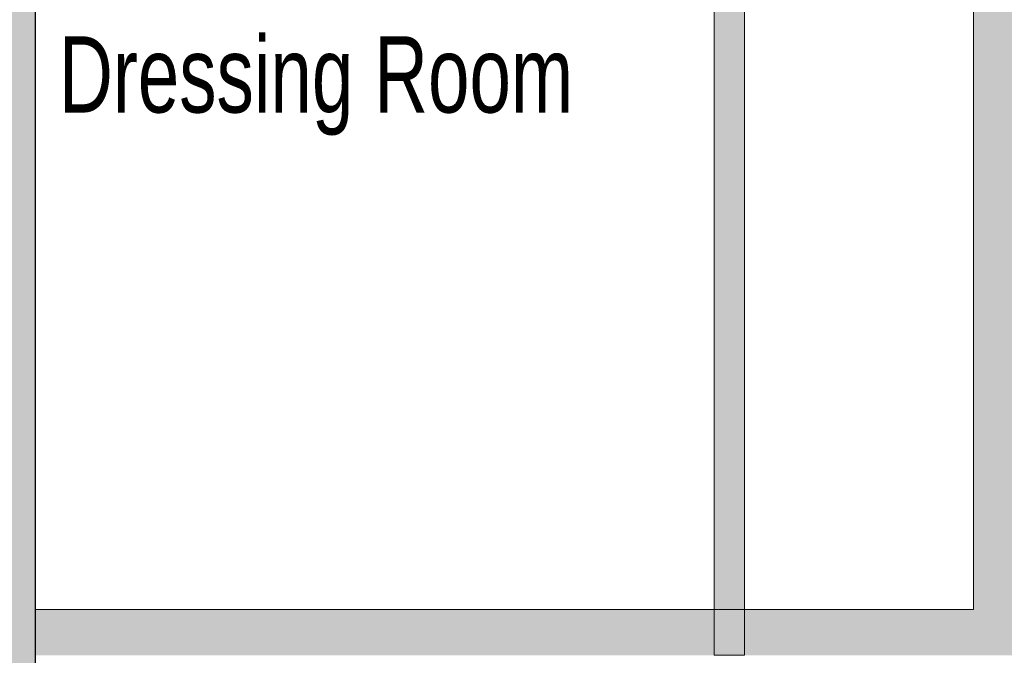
# Model space of a CAD drawing. Header units: millimetres. Extents: x -409347 to -76892, y 286088 to 1850972.
# Tile 68 of 256: x -290308 to -283855, y 551638 to 555806. Entities that reach past the tile are written whole.
import ezdxf

# ---------------------------------------------------------------- set-up
doc = ezdxf.new("R2010")
doc.units = ezdxf.units.MM
doc.linetypes.add('DGN Style 2', pattern=[3.08948, 1.853688, -1.235792])
for name, color, linetype, lineweight in [('A_BU_CONCRETE_S_FILL', 7, 'Continuous', 0), ('A_P_FASD_TRA_V_X', 54, 'DGN Style 2', 0), ('A_P_WAND_BET_A_X', 25, 'Continuous', 0), ('A_P_WAND_BET_V_X', 131, 'DGN Style 2', 0), ('A_P_WAND_BET_X_X', 251, 'Continuous', 30), ('W_TEXT1', 251, 'Continuous', 13)]:
    doc.layers.add(name, color=color, linetype=linetype, lineweight=lineweight)
doc.styles.add('HPP200-25', font='arial.ttf', dxfattribs={"width": 0.7, "height": 0.5})

msp = doc.modelspace()

# ---------------------------------------------------------------- hatches: boundary and pattern name
at = {"layer": 'A_BU_CONCRETE_S_FILL'}
for points in [[(-228962.4, 551638.3), (-290207.3, 551638.4), (-290207.3, 551938.4), (-284057.3, 551938.4), (-284057.3, 582338.5), (-283757.3, 582338.5), (-283757.3, 551938.4), (-228962.4, 551938.3)], [(-290707.3, 542838.4), (-290707.3, 561438.4), (-293506.5, 561438.4), (-293506.5, 561938.4), (-290407.3, 561938.4), (-290407.4, 571841.6), (-290407.4, 571938.4), (-284057.4, 571938.4), (-284057.4, 571538.4), (-290207.4, 571538.4), (-290207.3, 561938.4), (-290207.3, 561938.4), (-290207.3, 543438.4), (-232736.4, 543438.4), (-232736.4, 551638.3), (-232236.4, 551638.3), (-232236.4, 542838.4)]]:
    msp.add_hatch(color=256, dxfattribs=at).paths.add_polyline_path(points, flags=0)
at = {"layer": 'A_BU_CONCRETE_S_FILL', "ltscale": 15}
msp.add_hatch(color=256, dxfattribs=at).paths.add_polyline_path([(-285757.3, 551638.4), (-285757.3, 565938.4), (-285557.3, 565938.4), (-285557.3, 551638.4)], flags=0)
at = {"layer": 'A_P_WAND_BET_X_X', "ltscale": 0.01, "extrusion": (0, 0, -1)}
msp.add_hatch(color=256, dxfattribs=at).paths.add_polyline_path([(290207.3, 543438.4), (290207.3, 561438.4), (290707.3, 561438.4), (290707.3, 543438.4)], flags=0)

# ---------------------------------------------------------------- linework, layer by layer
at = {"layer": 'A_BU_CONCRETE_S_FILL'}
for p, q in [((-284057.3, 582338.5), (-284057.3, 551938.4)), ((-290207.3, 543438.4), (-290207.3, 561938.4)), ((-284057.3, 551938.4), (-290207.3, 551938.4)), ((-290207.3, 551938.4), (-290207.3, 551638.4))]:
    msp.add_line(p, q, dxfattribs=at)
at = {"layer": 'A_BU_CONCRETE_S_FILL', "ltscale": 15}
for p, q in [((-285757.3, 565938.4), (-285757.3, 551638.4)), ((-285557.3, 551638.4), (-285557.3, 565938.4)), ((-285757.3, 551638.4), (-285557.3, 551638.4))]:
    msp.add_line(p, q, dxfattribs=at)
at = {"layer": 'A_P_FASD_TRA_V_X', "ltscale": 0.01}
msp.add_open_spline([(-230788, 551938.4), (-232570.7, 552136.4), (-236071, 552543.2), (-261192, 556304.7), (-274652.7, 558829.6), (-288113.4, 560436.4), (-292386.7, 561688.7), (-293257.6, 561892.6), (-293506.5, 561933.1)], degree=3, knots=[0, 0, 0, 0, 0.151905, 0.342506, 0.533107, 0.723708, 0.914309, 1, 1, 1, 1], dxfattribs=at)
at = {"layer": 'A_P_WAND_BET_A_X', "ltscale": 0.01}
msp.add_3dface([(-409346.6, 1850971.6), (-87526.5, 1850971.6), (-87526.5, 286087.9), (-409346.6, 286087.9)], dxfattribs=at)
at = {"layer": 'A_P_WAND_BET_V_X'}
msp.add_3dface([(-346399.5, 627361.9), (-346399.5, 492361.9), (-171399.5, 492361.9), (-171399.5, 627361.9)], dxfattribs=at)
at = {"layer": 'A_P_WAND_BET_X_X', "ltscale": 0.01}
msp.add_line((-290207.3, 561438.4), (-290207.3, 543438.4), dxfattribs=at)

# ---------------------------------------------------------------- texts
at = {"layer": 'W_TEXT1', "style": 'HPP200-25', "width": 0.7}
msp.add_text('Dressing Room', height=500, dxfattribs=at).set_placement((-290050, 555197.2))

doc.saveas('drawing.dxf')
